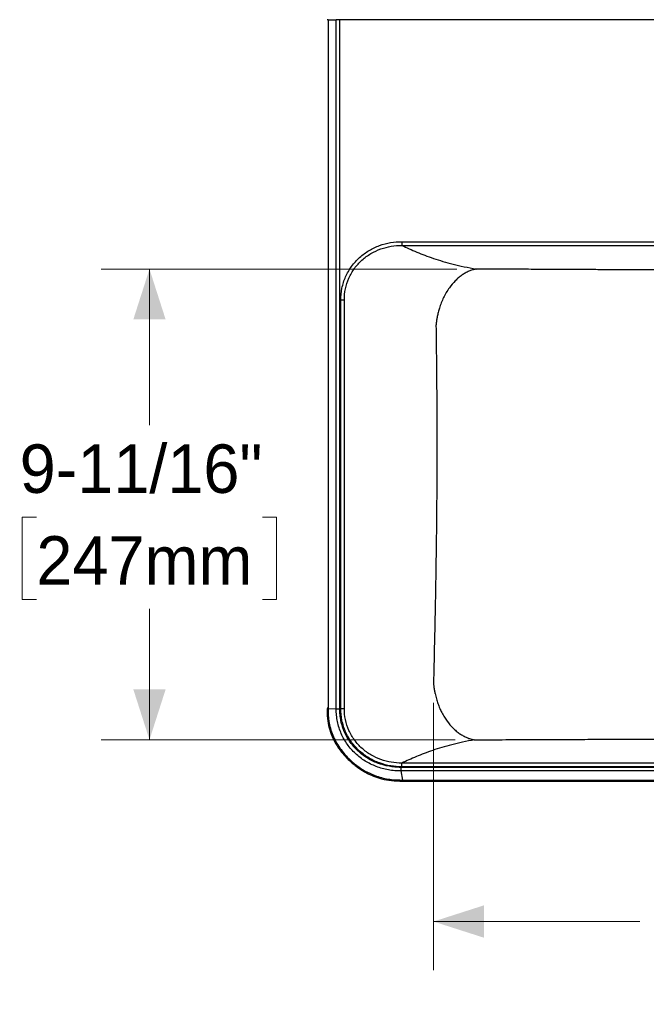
# Model space of a CAD drawing. Header units: inches. Extents: x 0.5 to 10.8, y 0.9 to 7.9.
# Tile 1 of 4: x 0.5 to 2.1, y 0.9 to 3.5. Entities that reach past the tile are written whole.
import ezdxf

# ---------------------------------------------------------------- set-up
doc = ezdxf.new("R2010")
doc.units = ezdxf.units.IN
doc.header["$MEASUREMENT"] = 0
doc.linetypes.add('SLD-Solid', pattern=[0])
doc.styles.add('SLDTEXTSTYLE0', font='txt')
doc.dimstyles.new('SLDDIMSTYLE0', dxfattribs={"dimtxt": 0.125, "dimasz": 0.13, "dimexe": 0, "dimexo": 0.0625, "dimgap": 0.03125, "dimtad": 0, "dimtih": 1, "dimtoh": 1, "dimdec": 6, "dimlfac": 8, "dimrnd": 1e-09, "dimzin": 12, "dimdsep": 46, "dimlunit": 5, "dimtxsty": 'SLDTEXTSTYLE0', "dimsah": 1, "dimcen": 0.09, "dimadec": 0, "dimazin": 3, "dimtfac": 1, "dimtdec": 0, "dimtofl": 0, "dimtmove": 0, "dimatfit": 3, "dimfxl": 1, "dimfrac": 2, "dimtolj": 1, "dimtzin": 12, "dimarcsym": 0})

# ---------------------------------------------------------------- blocks, each defined once
blk = doc.blocks.new('_D')
at = {"color": 7, "linetype": 'SLD-Solid', "lineweight": 18, "transparency": 16777216}
for p, q in [((1.5583, 1.7057), (1.5583, 1.0166)), ((3.4496, 1.7057), (3.4496, 1.0166)), ((1.5583, 1.1416), (2.0905, 1.1416)), ((2.231, 1.1411), (2.1947, 1.1411)), ((2.1947, 1.1411), (2.1947, 0.9286)), ((2.8146, 1.1411), (2.8509, 1.1411)), ((2.8509, 1.1411), (2.8509, 0.9286)), ((3.4496, 1.1416), (2.9551, 1.1416)), ((2.1947, 0.9286), (2.231, 0.9286)), ((2.8509, 0.9286), (2.8146, 0.9286))]:
    blk.add_line(p, q, dxfattribs=at)
for points in [[(1.5583, 1.1416), (1.6883, 1.0999), (1.6883, 1.1833)], [(3.4496, 1.1416), (3.3196, 1.1833), (3.3196, 1.0999)]]:
    blk.add_solid(points, dxfattribs=at)
at = {"color": 7, "linetype": 'SLD-Solid', "lineweight": 18, "transparency": 16777216, "char_height": 0.125, "attachment_point": 1, "style": 'SLDTEXTSTYLE0'}
for s, insert in [('15-1/8"', (2.2337, 1.3289)), ('384mm', (2.231, 1.0922))]:
    blk.add_mtext(s, dxfattribs=dict(at, insert=insert))
blk = doc.blocks.new('_D_1')
at = {"color": 7, "linetype": 'SLD-Solid', "lineweight": 18, "transparency": 16777216}
for p, q in [((1.6187, 2.8242), (0.7006, 2.8242)), ((0.8256, 2.8242), (0.8256, 2.422)), ((0.5338, 2.1842), (0.4975, 2.1842)), ((0.4975, 2.1842), (0.4975, 1.9717)), ((1.1175, 2.1842), (1.1537, 2.1842)), ((1.1537, 2.1842), (1.1537, 1.9717)), ((0.4975, 1.9717), (0.5338, 1.9717)), ((1.1537, 1.9717), (1.1175, 1.9717)), ((0.8256, 1.6103), (0.8256, 1.9476)), ((1.6139, 1.6103), (0.7006, 1.6103))]:
    blk.add_line(p, q, dxfattribs=at)
for points in [[(0.8256, 2.8242), (0.7839, 2.6942), (0.8673, 2.6942)], [(0.8256, 1.6103), (0.8673, 1.7403), (0.7839, 1.7403)]]:
    blk.add_solid(points, dxfattribs=at)
at = {"color": 7, "linetype": 'SLD-Solid', "lineweight": 18, "transparency": 16777216, "char_height": 0.125, "attachment_point": 1, "style": 'SLDTEXTSTYLE0'}
for s, insert in [('9-11/16"', (0.4907, 2.372)), ('247mm', (0.5338, 2.1354))]:
    blk.add_mtext(s, dxfattribs=dict(at, insert=insert))

msp = doc.modelspace()

# ---------------------------------------------------------------- linework, layer by layer
at = {"color": 7, "linetype": 'SLD-Solid', "lineweight": 25}
for p, q in [((1.28646931, 3.46730062), (1.28646931, 1.69199733)), ((1.28646931, 3.46730062), (1.30726566, 3.46730062)), ((1.28646931, 3.46730062), (1.28646931, 1.69199733)), ((1.28646931, 3.46730062), (1.30726566, 3.46730062)), ((1.30726565, 1.68996996), (1.30726566, 3.46730062)), ((1.30726565, 1.68996996), (1.30726566, 3.46730062)), ((1.31649516, 1.68996996), (1.31649516, 3.46730062)), ((3.69141424, 3.46730062), (1.31649516, 3.46730062)), ((1.31649516, 1.68996996), (1.31649516, 3.46730062)), ((3.69141424, 3.46730062), (1.31649516, 3.46730062)), ((1.47687387, 2.89485082), (3.53103542, 2.89485082)), ((1.47687387, 2.89485082), (3.53103542, 2.89485082)), ((1.47687396, 2.88515783), (3.53103542, 2.88515783)), ((1.47687396, 2.88515783), (3.53103542, 2.88515783)), ((1.31912291, 1.69089371), (1.31912291, 2.74446672)), ((1.31912291, 1.69089371), (1.31912291, 2.74446672)), ((1.32836819, 1.69089369), (1.32836819, 2.74446672)), ((1.32836819, 1.69089369), (1.32836819, 2.74446672)), ((1.28646936, 1.69096559), (1.30726565, 1.68996996)), ((1.28646936, 1.69096559), (1.30726565, 1.68996996)), ((3.53103543, 1.5502026), (1.47687398, 1.5502026)), ((3.53103543, 1.5502026), (1.47687398, 1.5502026)), ((3.5332879, 1.52992777), (1.47462149, 1.52992777)), ((1.47899567, 1.50656614), (1.47462149, 1.52992777)), ((3.5332879, 1.52992777), (1.47462149, 1.52992777)), ((1.47899567, 1.50656614), (1.47462149, 1.52992777)), ((3.53328785, 1.53921831), (1.47462162, 1.53921828)), ((3.53328785, 1.53921831), (1.47462162, 1.53921828)), ((3.53103554, 1.54050961), (1.47687398, 1.54050961)), ((3.53103554, 1.54050961), (1.47687398, 1.54050961)), ((1.4789782, 1.50389999), (1.48121037, 1.50389958)), ((1.4789782, 1.50389999), (1.48121037, 1.50389958)), ((1.48121037, 1.50656565), (3.52669884, 1.50656565)), ((1.48121037, 1.50656565), (3.52669884, 1.50656565)), ((1.48121037, 1.50389958), (3.52669903, 1.50389958)), ((1.48121037, 1.50389958), (3.52669903, 1.50389958))]:
    msp.add_line(p, q, dxfattribs=at)
at = {"color": 7, "linetype": 'SLD-Solid', "lineweight": 25, "flags": 128}
msp.add_lwpolyline([(1.28646931, 1.69199733), (1.28646932, 1.69141948), (1.28646936, 1.69096559)], dxfattribs=at)
msp.add_lwpolyline([(1.28646931, 1.69199733), (1.28646932, 1.69141948), (1.28646936, 1.69096559)], dxfattribs=at)
at = {"color": 7, "linetype": 'SLD-Solid', "lineweight": 25}
for points, knots in [([(1.28646931, 3.46730062), (1.28589515, 3.46730062), (1.28474683, 3.46730062), (1.28395893, 3.46730062), (1.28395105, 3.46730062), (1.28394815, 3.46730062)], [0, 0, 0, 0, 0.3876154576, 0.7752402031, 1, 1, 1, 1]), ([(1.28646931, 3.46730062), (1.28589515, 3.46730062), (1.28474683, 3.46730062), (1.28395893, 3.46730062), (1.28395105, 3.46730062), (1.28394815, 3.46730062)], [0, 0, 0, 0, 0.3876154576, 0.7752402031, 1, 1, 1, 1]), ([(1.31649516, 3.46730062), (1.3148199, 3.46730062), (1.3131451, 3.46730062), (1.31000325, 3.46730062), (1.30853656, 3.46730062), (1.30726566, 3.46730062)], [0, 0, 0, 0, 0.5, 0.5, 1, 1, 1, 1]), ([(1.31649516, 3.46730062), (1.3148199, 3.46730062), (1.3131451, 3.46730062), (1.31000325, 3.46730062), (1.30853656, 3.46730062), (1.30726566, 3.46730062)], [0, 0, 0, 0, 0.5, 0.5, 1, 1, 1, 1]), ([(1.31912291, 2.74446672), (1.31912292, 2.75464614), (1.3201528, 2.76489572), (1.32434697, 2.78504152), (1.32751197, 2.794933), (1.33586901, 2.81383583), (1.34106069, 2.82284555), (1.35318016, 2.83953264), (1.36010402, 2.84720704), (1.37526798, 2.86091661), (1.38350638, 2.86695335), (1.40084531, 2.87724979), (1.4099498, 2.88151499), (1.42863062, 2.88827243), (1.43820581, 2.89076612), (1.45749751, 2.89405466), (1.46721561, 2.89485082), (1.47687387, 2.89485082)], [0, 0, 0, 0, 0.125, 0.125, 0.25, 0.25, 0.375, 0.375, 0.5, 0.5, 0.625, 0.625, 0.75, 0.75, 0.875, 0.875, 1, 1, 1, 1]), ([(1.31912291, 2.74446672), (1.31912292, 2.75464614), (1.3201528, 2.76489572), (1.32434697, 2.78504152), (1.32751197, 2.794933), (1.33586901, 2.81383583), (1.34106069, 2.82284555), (1.35318016, 2.83953264), (1.36010402, 2.84720704), (1.37526798, 2.86091661), (1.38350638, 2.86695335), (1.40084531, 2.87724979), (1.4099498, 2.88151499), (1.42863062, 2.88827243), (1.43820581, 2.89076612), (1.45749751, 2.89405466), (1.46721561, 2.89485082), (1.47687387, 2.89485082)], [0, 0, 0, 0, 0.125, 0.125, 0.25, 0.25, 0.375, 0.375, 0.5, 0.5, 0.625, 0.625, 0.75, 0.75, 0.875, 0.875, 1, 1, 1, 1]), ([(1.47687387, 2.89485082), (1.47687388, 2.89370559), (1.47687389, 2.89256064), (1.4768739, 2.89040832), (1.47687391, 2.88940146), (1.47687392, 2.88764687), (1.47687393, 2.88689956), (1.47687395, 2.88575433), (1.47687396, 2.88535669), (1.47687396, 2.88515783)], [0, 0, 0, 0, 0.25, 0.25, 0.5, 0.5, 0.75, 0.75, 1, 1, 1, 1]), ([(1.47687387, 2.89485082), (1.47687388, 2.89370559), (1.47687389, 2.89256064), (1.4768739, 2.89040832), (1.47687391, 2.88940146), (1.47687392, 2.88764687), (1.47687393, 2.88689956), (1.47687395, 2.88575433), (1.47687396, 2.88535669), (1.47687396, 2.88515783)], [0, 0, 0, 0, 0.25, 0.25, 0.5, 0.5, 0.75, 0.75, 1, 1, 1, 1]), ([(1.32836819, 2.74446672), (1.32833389, 2.75402649), (1.3292721, 2.76364868), (1.33316544, 2.78255408), (1.3361213, 2.79183283), (1.34395048, 2.80955692), (1.34882346, 2.81800072), (1.36021376, 2.83363118), (1.36672737, 2.84081505), (1.38100358, 2.85363878), (1.38876463, 2.8592801), (1.40510756, 2.86889076), (1.41369318, 2.87286525), (1.43131698, 2.87914731), (1.44035407, 2.88145624), (1.45856875, 2.88447781), (1.46774782, 2.88519169), (1.47687388, 2.88515783)], [0, 0, 0, 0, 0.125, 0.125, 0.25, 0.25, 0.375, 0.375, 0.5, 0.5, 0.625, 0.625, 0.75, 0.75, 0.875, 0.875, 1, 1, 1, 1]), ([(1.32836819, 2.74446672), (1.32833389, 2.75402649), (1.3292721, 2.76364868), (1.33316544, 2.78255408), (1.3361213, 2.79183283), (1.34395048, 2.80955692), (1.34882346, 2.81800072), (1.36021376, 2.83363118), (1.36672737, 2.84081505), (1.38100358, 2.85363878), (1.38876463, 2.8592801), (1.40510756, 2.86889076), (1.41369318, 2.87286525), (1.43131698, 2.87914731), (1.44035407, 2.88145624), (1.45856875, 2.88447781), (1.46774782, 2.88519169), (1.47687388, 2.88515783)], [0, 0, 0, 0, 0.125, 0.125, 0.25, 0.25, 0.375, 0.375, 0.5, 0.5, 0.625, 0.625, 0.75, 0.75, 0.875, 0.875, 1, 1, 1, 1]), ([(1.47687396, 2.88515783), (1.48910649, 2.87935977), (1.50171402, 2.87362172), (1.52858362, 2.8624222), (1.54284488, 2.85696083), (1.5738414, 2.84651285), (1.59057171, 2.84152964), (1.61800947, 2.83459529), (1.62754608, 2.83237365), (1.6474678, 2.82813878), (1.65785153, 2.82612584), (1.66870312, 2.8242274)], [0, 0, 0, 0, 0.25, 0.25, 0.5, 0.5, 0.75, 0.75, 0.875, 0.875, 1, 1, 1, 1]), ([(1.47687396, 2.88515783), (1.48910649, 2.87935977), (1.50171402, 2.87362172), (1.52858362, 2.8624222), (1.54284488, 2.85696083), (1.5738414, 2.84651285), (1.59057171, 2.84152964), (1.61800947, 2.83459529), (1.62754608, 2.83237365), (1.6474678, 2.82813878), (1.65785153, 2.82612584), (1.66870312, 2.8242274)], [0, 0, 0, 0, 0.25, 0.25, 0.5, 0.5, 0.75, 0.75, 0.875, 0.875, 1, 1, 1, 1]), ([(1.66870312, 2.8242274), (1.66806645, 2.82411303), (1.66682692, 2.82389037), (1.66501887, 2.82350881), (1.66331306, 2.82311217), (1.66170976, 2.82270343), (1.66020914, 2.82229004), (1.65770526, 2.82155153), (1.65425561, 2.82039404), (1.64801676, 2.81792171), (1.64043023, 2.81416637), (1.63131766, 2.80842468), (1.62275395, 2.80180166), (1.61165449, 2.79149828), (1.60098378, 2.77879161), (1.59120368, 2.76373205), (1.58422256, 2.75072093), (1.57833678, 2.73734399), (1.57379045, 2.72452669), (1.57038193, 2.71257147), (1.56835621, 2.70365572), (1.56709461, 2.69693589), (1.56634521, 2.69240667), (1.5656991, 2.68788122), (1.56514599, 2.68335692), (1.56486105, 2.68034038), (1.56471863, 2.67883257)], [0, 0, 0, 0, 0.0126005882, 0.0245320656, 0.0357942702, 0.0463872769, 0.056311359, 0.0655669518, 0.0961290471, 0.1250472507, 0.1906211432, 0.2500568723, 0.3146953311, 0.3750666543, 0.4999487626, 0.5749919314, 0.6463981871, 0.7173771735, 0.7859647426, 0.8398651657, 0.8928275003, 0.9144209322, 0.9359023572, 0.957303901, 0.9786585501, 1, 1, 1, 1]), ([(1.66870312, 2.8242274), (1.66806645, 2.82411303), (1.66682692, 2.82389037), (1.66501887, 2.82350881), (1.66331306, 2.82311217), (1.66170976, 2.82270343), (1.66020914, 2.82229004), (1.65770526, 2.82155153), (1.65425561, 2.82039404), (1.64801676, 2.81792171), (1.64043023, 2.81416637), (1.63131766, 2.80842468), (1.62275395, 2.80180166), (1.61165449, 2.79149828), (1.60098378, 2.77879161), (1.59120368, 2.76373205), (1.58422256, 2.75072093), (1.57833678, 2.73734399), (1.57379045, 2.72452669), (1.57038193, 2.71257147), (1.56835621, 2.70365572), (1.56709461, 2.69693589), (1.56634521, 2.69240667), (1.5656991, 2.68788122), (1.56514599, 2.68335692), (1.56486105, 2.68034038), (1.56471863, 2.67883257)], [0, 0, 0, 0, 0.0126005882, 0.0245320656, 0.0357942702, 0.0463872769, 0.056311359, 0.0655669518, 0.0961290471, 0.1250472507, 0.1906211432, 0.2500568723, 0.3146953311, 0.3750666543, 0.4999487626, 0.5749919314, 0.6463981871, 0.7173771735, 0.7859647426, 0.8398651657, 0.8928275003, 0.9144209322, 0.9359023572, 0.957303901, 0.9786585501, 1, 1, 1, 1]), ([(3.33920627, 2.8242274), (3.29707716, 2.82400761), (3.25674577, 2.82379912), (3.199729, 2.82350766), (3.18130285, 2.82341405), (3.14570032, 2.82323437), (3.12852373, 2.82314831), (3.07891624, 2.82290165), (3.04842525, 2.82275268), (2.99231934, 2.82248364), (2.96669498, 2.82236353), (2.91958081, 2.82214775), (2.89806905, 2.82205197), (2.85832379, 2.82187994), (2.84009124, 2.82180368), (2.80621504, 2.8216667), (2.79057236, 2.82160599), (2.76127908, 2.82149679), (2.74762238, 2.82144828), (2.72182123, 2.82136095), (2.70968004, 2.82132214), (2.68655987, 2.82125238), (2.6755813, 2.82122144), (2.65450896, 2.82116608), (2.6444156, 2.82114165), (2.62490198, 2.82109836), (2.61548316, 2.82107949), (2.58798235, 2.82103015), (2.57064689, 2.82100686), (2.53684551, 2.82097611), (2.52038356, 2.82096867), (2.48745922, 2.82096869), (2.47100684, 2.82097614), (2.43720414, 2.82100693), (2.41985648, 2.82103025), (2.39234293, 2.82107965), (2.38292264, 2.82109854), (2.36341286, 2.82114185), (2.35332366, 2.82116627), (2.33225541, 2.82122164), (2.32127665, 2.82125259), (2.29814978, 2.82132239), (2.28600196, 2.82136123), (2.26018982, 2.82144862), (2.24652614, 2.82149716), (2.21721756, 2.82160644), (2.20157379, 2.82166718), (2.167728, 2.82180405), (2.14952711, 2.82188018), (2.10984249, 2.82205197), (2.08835231, 2.82214764), (2.04122224, 2.8223635), (2.01557705, 2.82248371), (1.97347737, 2.82268558), (1.9588406, 2.82275645), (1.92830155, 2.82290574), (1.91239972, 2.82298416), (1.87932945, 2.82314859), (1.86216066, 2.82323462), (1.82658406, 2.82341416), (1.8081759, 2.82350768), (1.75119594, 2.82379895), (1.71085475, 2.8240075), (1.66870312, 2.8242274)], [0, 0, 0, 0, 0.03125, 0.03125, 0.046875, 0.046875, 0.0625, 0.0625, 0.09375, 0.09375, 0.125, 0.125, 0.15625, 0.15625, 0.1875, 0.1875, 0.21875, 0.21875, 0.25, 0.25, 0.28125, 0.28125, 0.3125, 0.3125, 0.34375, 0.34375, 0.375, 0.375, 0.4375, 0.4375, 0.5, 0.5, 0.5625, 0.5625, 0.625, 0.625, 0.65625, 0.65625, 0.6875, 0.6875, 0.71875, 0.71875, 0.75, 0.75, 0.78125, 0.78125, 0.8125, 0.8125, 0.84375, 0.84375, 0.875, 0.875, 0.90625, 0.90625, 0.921875, 0.921875, 0.9375, 0.9375, 0.953125, 0.953125, 0.96875, 0.96875, 1, 1, 1, 1]), ([(3.33920627, 2.8242274), (3.29707716, 2.82400761), (3.25674577, 2.82379912), (3.199729, 2.82350766), (3.18130285, 2.82341405), (3.14570032, 2.82323437), (3.12852373, 2.82314831), (3.07891624, 2.82290165), (3.04842525, 2.82275268), (2.99231934, 2.82248364), (2.96669498, 2.82236353), (2.91958081, 2.82214775), (2.89806905, 2.82205197), (2.85832379, 2.82187994), (2.84009124, 2.82180368), (2.80621504, 2.8216667), (2.79057236, 2.82160599), (2.76127908, 2.82149679), (2.74762238, 2.82144828), (2.72182123, 2.82136095), (2.70968004, 2.82132214), (2.68655987, 2.82125238), (2.6755813, 2.82122144), (2.65450896, 2.82116608), (2.6444156, 2.82114165), (2.62490198, 2.82109836), (2.61548316, 2.82107949), (2.58798235, 2.82103015), (2.57064689, 2.82100686), (2.53684551, 2.82097611), (2.52038356, 2.82096867), (2.48745922, 2.82096869), (2.47100684, 2.82097614), (2.43720414, 2.82100693), (2.41985648, 2.82103025), (2.39234293, 2.82107965), (2.38292264, 2.82109854), (2.36341286, 2.82114185), (2.35332366, 2.82116627), (2.33225541, 2.82122164), (2.32127665, 2.82125259), (2.29814978, 2.82132239), (2.28600196, 2.82136123), (2.26018982, 2.82144862), (2.24652614, 2.82149716), (2.21721756, 2.82160644), (2.20157379, 2.82166718), (2.167728, 2.82180405), (2.14952711, 2.82188018), (2.10984249, 2.82205197), (2.08835231, 2.82214764), (2.04122224, 2.8223635), (2.01557705, 2.82248371), (1.97347737, 2.82268558), (1.9588406, 2.82275645), (1.92830155, 2.82290574), (1.91239972, 2.82298416), (1.87932945, 2.82314859), (1.86216066, 2.82323462), (1.82658406, 2.82341416), (1.8081759, 2.82350768), (1.75119594, 2.82379895), (1.71085475, 2.8240075), (1.66870312, 2.8242274)], [0, 0, 0, 0, 0.03125, 0.03125, 0.046875, 0.046875, 0.0625, 0.0625, 0.09375, 0.09375, 0.125, 0.125, 0.15625, 0.15625, 0.1875, 0.1875, 0.21875, 0.21875, 0.25, 0.25, 0.28125, 0.28125, 0.3125, 0.3125, 0.34375, 0.34375, 0.375, 0.375, 0.4375, 0.4375, 0.5, 0.5, 0.5625, 0.5625, 0.625, 0.625, 0.65625, 0.65625, 0.6875, 0.6875, 0.71875, 0.71875, 0.75, 0.75, 0.78125, 0.78125, 0.8125, 0.8125, 0.84375, 0.84375, 0.875, 0.875, 0.90625, 0.90625, 0.921875, 0.921875, 0.9375, 0.9375, 0.953125, 0.953125, 0.96875, 0.96875, 1, 1, 1, 1]), ([(1.31912291, 2.74446672), (1.32112528, 2.74446672), (1.3231231, 2.74446672), (1.32640483, 2.74446672), (1.32768129, 2.74446672), (1.32836819, 2.74446672)], [0, 0, 0, 0, 0.5, 0.5, 1, 1, 1, 1]), ([(1.31912291, 2.74446672), (1.32112528, 2.74446672), (1.3231231, 2.74446672), (1.32640483, 2.74446672), (1.32768129, 2.74446672), (1.32836819, 2.74446672)], [0, 0, 0, 0, 0.5, 0.5, 1, 1, 1, 1]), ([(1.56471863, 2.67883257), (1.56552963, 2.62435903), (1.56611284, 2.57280093), (1.5668841, 2.47241588), (1.56707197, 2.42360207), (1.56707196, 2.37478084)], [0, 0, 0, 0, 0.5, 0.5, 1, 1, 1, 1]), ([(1.56471863, 2.67883257), (1.56552963, 2.62435903), (1.56611284, 2.57280093), (1.5668841, 2.47241588), (1.56707197, 2.42360207), (1.56707196, 2.37478084)], [0, 0, 0, 0, 0.5, 0.5, 1, 1, 1, 1]), ([(1.56707196, 2.37478084), (1.56707197, 2.32941194), (1.56690952, 2.28404589), (1.56624497, 2.19110489), (1.5657428, 2.14353357), (1.56435466, 2.04375844), (1.56346847, 1.99156385), (1.56180042, 1.90776832), (1.56118768, 1.87891251), (1.55983973, 1.81900959), (1.55910449, 1.78796236), (1.55830437, 1.75567067)], [0, 0, 0, 0, 0.25, 0.25, 0.5, 0.5, 0.75, 0.75, 0.875, 0.875, 1, 1, 1, 1]), ([(1.56707196, 2.37478084), (1.56707197, 2.32941194), (1.56690952, 2.28404589), (1.56624497, 2.19110489), (1.5657428, 2.14353357), (1.56435466, 2.04375844), (1.56346847, 1.99156385), (1.56180042, 1.90776832), (1.56118768, 1.87891251), (1.55983973, 1.81900959), (1.55910449, 1.78796236), (1.55830437, 1.75567067)], [0, 0, 0, 0, 0.25, 0.25, 0.5, 0.5, 0.75, 0.75, 0.875, 0.875, 1, 1, 1, 1]), ([(1.55830437, 1.75567067), (1.55838512, 1.75479182), (1.55854425, 1.75305989), (1.5588212, 1.75050154), (1.55911817, 1.74802203), (1.55943513, 1.74562191), (1.55976844, 1.74330159), (1.56011557, 1.74106137), (1.56047384, 1.73890146), (1.56084076, 1.73682195), (1.56121397, 1.73482287), (1.56159121, 1.73290418), (1.56197033, 1.73106573), (1.56322163, 1.72526061), (1.56558195, 1.71605419), (1.56972169, 1.70337587), (1.5744146, 1.69165036), (1.5800497, 1.67987132), (1.58629544, 1.66887812), (1.5956546, 1.6549358), (1.60592111, 1.64290329), (1.61719587, 1.6326101), (1.62594676, 1.62596621), (1.63367892, 1.62118576), (1.63990516, 1.617971), (1.64471388, 1.61580914), (1.64930693, 1.61403797), (1.65350244, 1.61266937), (1.65723816, 1.61164574), (1.66059446, 1.61086387), (1.66279315, 1.6104701), (1.66387789, 1.61027583)], [0, 0, 0, 0, 0.0124257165, 0.0244869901, 0.0361837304, 0.0475158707, 0.0584833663, 0.0690861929, 0.0793243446, 0.0891978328, 0.098706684, 0.107850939, 0.116630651, 0.1250458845, 0.1912016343, 0.2500498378, 0.3136536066, 0.3715753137, 0.4392427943, 0.5000577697, 0.6249340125, 0.6856942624, 0.7499383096, 0.8103016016, 0.8440794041, 0.8749602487, 0.9059190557, 0.934574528, 0.9572103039, 0.978889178, 1, 1, 1, 1]), ([(1.55830437, 1.75567067), (1.55838512, 1.75479182), (1.55854425, 1.75305989), (1.5588212, 1.75050154), (1.55911817, 1.74802203), (1.55943513, 1.74562191), (1.55976844, 1.74330159), (1.56011557, 1.74106137), (1.56047384, 1.73890146), (1.56084076, 1.73682195), (1.56121397, 1.73482287), (1.56159121, 1.73290418), (1.56197033, 1.73106573), (1.56322163, 1.72526061), (1.56558195, 1.71605419), (1.56972169, 1.70337587), (1.5744146, 1.69165036), (1.5800497, 1.67987132), (1.58629544, 1.66887812), (1.5956546, 1.6549358), (1.60592111, 1.64290329), (1.61719587, 1.6326101), (1.62594676, 1.62596621), (1.63367892, 1.62118576), (1.63990516, 1.617971), (1.64471388, 1.61580914), (1.64930693, 1.61403797), (1.65350244, 1.61266937), (1.65723816, 1.61164574), (1.66059446, 1.61086387), (1.66279315, 1.6104701), (1.66387789, 1.61027583)], [0, 0, 0, 0, 0.0124257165, 0.0244869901, 0.0361837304, 0.0475158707, 0.0584833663, 0.0690861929, 0.0793243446, 0.0891978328, 0.098706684, 0.107850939, 0.116630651, 0.1250458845, 0.1912016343, 0.2500498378, 0.3136536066, 0.3715753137, 0.4392427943, 0.5000577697, 0.6249340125, 0.6856942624, 0.7499383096, 0.8103016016, 0.8440794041, 0.8749602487, 0.9059190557, 0.934574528, 0.9572103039, 0.978889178, 1, 1, 1, 1]), ([(1.28646936, 1.69096559), (1.28533972, 1.69096529), (1.28451479, 1.69096499), (1.28376054, 1.69096451), (1.28383288, 1.69096431), (1.28434221, 1.69096421)], [0, 0, 0, 0, 0.5, 0.5, 1, 1, 1, 1]), ([(1.28646936, 1.69096559), (1.28533972, 1.69096529), (1.28451479, 1.69096499), (1.28376054, 1.69096451), (1.28383288, 1.69096431), (1.28434221, 1.69096421)], [0, 0, 0, 0, 0.5, 0.5, 1, 1, 1, 1]), ([(1.28646931, 1.69199733), (1.28562221, 1.69199729), (1.28494335, 1.69199726), (1.28405852, 1.69199719), (1.28385295, 1.69199716), (1.28390486, 1.69199713)], [0, 0, 0, 0, 0.5, 0.5, 1, 1, 1, 1]), ([(1.28646931, 1.69199733), (1.28562221, 1.69199729), (1.28494335, 1.69199726), (1.28405852, 1.69199719), (1.28385295, 1.69199716), (1.28390486, 1.69199713)], [0, 0, 0, 0, 0.5, 0.5, 1, 1, 1, 1]), ([(1.28389751, 1.69096445), (1.28396842, 1.68249631), (1.28410811, 1.66581395), (1.28832096, 1.64156157), (1.29598413, 1.61948606), (1.30680394, 1.59846095), (1.31982352, 1.57969274), (1.33419885, 1.56339396), (1.34695635, 1.55141713), (1.35819681, 1.54233188), (1.36790575, 1.5353924), (1.37776652, 1.5291475), (1.38951029, 1.52263307), (1.40504141, 1.5155155), (1.42565088, 1.50870679), (1.45097571, 1.50416639), (1.46929892, 1.50399215), (1.47899154, 1.50389998)], [0, 0, 0, 0, 0.0839806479, 0.165443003, 0.2430804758, 0.3151084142, 0.3995864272, 0.4691543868, 0.530528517, 0.5730882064, 0.6125688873, 0.6489485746, 0.6889167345, 0.7458257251, 0.8183142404, 0.9038918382, 1, 1, 1, 1]), ([(1.28389751, 1.69096445), (1.28396842, 1.68249631), (1.28410811, 1.66581395), (1.28832096, 1.64156157), (1.29598413, 1.61948606), (1.30680394, 1.59846095), (1.31982352, 1.57969274), (1.33419885, 1.56339396), (1.34695635, 1.55141713), (1.35819681, 1.54233188), (1.36790575, 1.5353924), (1.37776652, 1.5291475), (1.38951029, 1.52263307), (1.40504141, 1.5155155), (1.42565088, 1.50870679), (1.45097571, 1.50416639), (1.46929892, 1.50399215), (1.47899154, 1.50389998)], [0, 0, 0, 0, 0.0839806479, 0.165443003, 0.2430804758, 0.3151084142, 0.3995864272, 0.4691543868, 0.530528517, 0.5730882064, 0.6125688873, 0.6489485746, 0.6889167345, 0.7458257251, 0.8183142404, 0.9038918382, 1, 1, 1, 1]), ([(1.28646936, 1.69096559), (1.28647281, 1.68909923), (1.28648087, 1.6847435), (1.28663413, 1.6772699), (1.28715969, 1.66791714), (1.28863376, 1.65516426), (1.29196726, 1.63954197), (1.30010784, 1.61604544), (1.31633699, 1.5871834), (1.34018955, 1.56016579), (1.36503801, 1.5400334), (1.38749903, 1.52631152), (1.40869552, 1.5170297), (1.42813818, 1.51125635), (1.44588355, 1.50800047), (1.46288724, 1.50664774), (1.47398152, 1.50659154), (1.47899567, 1.50656614)], [0, 0, 0, 0, 0.0187999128, 0.0438754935, 0.075290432, 0.1131245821, 0.1730989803, 0.2357820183, 0.3630327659, 0.5037587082, 0.5961342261, 0.6843279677, 0.768097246, 0.8284509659, 0.8882595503, 0.9494979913, 1, 1, 1, 1]), ([(1.28646936, 1.69096559), (1.28647281, 1.68909923), (1.28648087, 1.6847435), (1.28663413, 1.6772699), (1.28715969, 1.66791714), (1.28863376, 1.65516426), (1.29196726, 1.63954197), (1.30010784, 1.61604544), (1.31633699, 1.5871834), (1.34018955, 1.56016579), (1.36503801, 1.5400334), (1.38749903, 1.52631152), (1.40869552, 1.5170297), (1.42813818, 1.51125635), (1.44588355, 1.50800047), (1.46288724, 1.50664774), (1.47398152, 1.50659154), (1.47899567, 1.50656614)], [0, 0, 0, 0, 0.0187999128, 0.0438754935, 0.075290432, 0.1131245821, 0.1730989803, 0.2357820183, 0.3630327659, 0.5037587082, 0.5961342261, 0.6843279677, 0.768097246, 0.8284509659, 0.8882595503, 0.9494979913, 1, 1, 1, 1]), ([(1.47462149, 1.52992777), (1.47395957, 1.52992614), (1.47326786, 1.52992794), (1.47190041, 1.52993908), (1.46984894, 1.52996684), (1.46779698, 1.53002808), (1.46369447, 1.53019583), (1.46096167, 1.53036807), (1.45278548, 1.53106856), (1.44736175, 1.53178118), (1.43127905, 1.53465468), (1.42082317, 1.53755207), (1.40078479, 1.54520617), (1.3912081, 1.54995807), (1.37324257, 1.56113011), (1.36484073, 1.56755554), (1.34943141, 1.58193891), (1.34242678, 1.58989664), (1.33010503, 1.607147), (1.32477962, 1.61645614), (1.316111, 1.63616536), (1.31277894, 1.6465548), (1.30945463, 1.66261644), (1.30862439, 1.66804763), (1.30780203, 1.67624346), (1.30759824, 1.67898345), (1.3073965, 1.68309681), (1.30734656, 1.68446849), (1.30729719, 1.6865258), (1.30728499, 1.68721154), (1.30726902, 1.68858277), (1.3072652, 1.68928467), (1.30726565, 1.68996996)], [0, 0, 0, 0, 0.0078125, 0.0078125, 0.015625, 0.03125, 0.03125, 0.0625, 0.0625, 0.125, 0.125, 0.25, 0.25, 0.375, 0.375, 0.5, 0.5, 0.625, 0.625, 0.75, 0.75, 0.875, 0.875, 0.9375, 0.9375, 0.96875, 0.96875, 0.984375, 0.984375, 0.9921875, 0.9921875, 1, 1, 1, 1]), ([(1.47462149, 1.52992777), (1.47395957, 1.52992614), (1.47326786, 1.52992794), (1.47190041, 1.52993908), (1.46984894, 1.52996684), (1.46779698, 1.53002808), (1.46369447, 1.53019583), (1.46096167, 1.53036807), (1.45278548, 1.53106856), (1.44736175, 1.53178118), (1.43127905, 1.53465468), (1.42082317, 1.53755207), (1.40078479, 1.54520617), (1.3912081, 1.54995807), (1.37324257, 1.56113011), (1.36484073, 1.56755554), (1.34943141, 1.58193891), (1.34242678, 1.58989664), (1.33010503, 1.607147), (1.32477962, 1.61645614), (1.316111, 1.63616536), (1.31277894, 1.6465548), (1.30945463, 1.66261644), (1.30862439, 1.66804763), (1.30780203, 1.67624346), (1.30759824, 1.67898345), (1.3073965, 1.68309681), (1.30734656, 1.68446849), (1.30729719, 1.6865258), (1.30728499, 1.68721154), (1.30726902, 1.68858277), (1.3072652, 1.68928467), (1.30726565, 1.68996996)], [0, 0, 0, 0, 0.0078125, 0.0078125, 0.015625, 0.03125, 0.03125, 0.0625, 0.0625, 0.125, 0.125, 0.25, 0.25, 0.375, 0.375, 0.5, 0.5, 0.625, 0.625, 0.75, 0.75, 0.875, 0.875, 0.9375, 0.9375, 0.96875, 0.96875, 0.984375, 0.984375, 0.9921875, 0.9921875, 1, 1, 1, 1]), ([(1.30726565, 1.68996996), (1.30853662, 1.68996997), (1.3100029, 1.68996997), (1.3131449, 1.68996998), (1.31481981, 1.68996998), (1.31649516, 1.68996996)], [0, 0, 0, 0, 0.5, 0.5, 1, 1, 1, 1]), ([(1.30726565, 1.68996996), (1.30853662, 1.68996997), (1.3100029, 1.68996997), (1.3131449, 1.68996998), (1.31481981, 1.68996998), (1.31649516, 1.68996996)], [0, 0, 0, 0, 0.5, 0.5, 1, 1, 1, 1]), ([(1.47462162, 1.53921828), (1.47398831, 1.53921623), (1.47332751, 1.5392175), (1.47202141, 1.53922744), (1.47006302, 1.53925318), (1.46810709, 1.53931156), (1.46419989, 1.53947194), (1.46160157, 1.53963708), (1.45383683, 1.54030701), (1.44869791, 1.54098668), (1.43347719, 1.54371335), (1.42360434, 1.54644799), (1.40467636, 1.55366053), (1.39562899, 1.55813527), (1.37865739, 1.56866272), (1.37072125, 1.57472119), (1.35618144, 1.58828544), (1.34958149, 1.5957904), (1.33799253, 1.61203828), (1.3329952, 1.62079614), (1.32486149, 1.63930987), (1.32173407, 1.6490518), (1.3185916, 1.66413828), (1.31780138, 1.66924444), (1.3170134, 1.676971), (1.31681689, 1.6795577), (1.31662173, 1.68344905), (1.31654903, 1.68539757), (1.31651356, 1.6873495), (1.31649817, 1.68865146), (1.31649455, 1.6893184), (1.31649516, 1.68996996)], [0, 0, 0, 0, 0.0078125, 0.0078125, 0.015625, 0.03125, 0.03125, 0.0625, 0.0625, 0.125, 0.125, 0.25, 0.25, 0.375, 0.375, 0.5, 0.5, 0.625, 0.625, 0.75, 0.75, 0.875, 0.875, 0.9375, 0.9375, 0.96875, 0.96875, 0.984375, 0.9921875, 0.9921875, 1, 1, 1, 1]), ([(1.47462162, 1.53921828), (1.47398831, 1.53921623), (1.47332751, 1.5392175), (1.47202141, 1.53922744), (1.47006302, 1.53925318), (1.46810709, 1.53931156), (1.46419989, 1.53947194), (1.46160157, 1.53963708), (1.45383683, 1.54030701), (1.44869791, 1.54098668), (1.43347719, 1.54371335), (1.42360434, 1.54644799), (1.40467636, 1.55366053), (1.39562899, 1.55813527), (1.37865739, 1.56866272), (1.37072125, 1.57472119), (1.35618144, 1.58828544), (1.34958149, 1.5957904), (1.33799253, 1.61203828), (1.3329952, 1.62079614), (1.32486149, 1.63930987), (1.32173407, 1.6490518), (1.3185916, 1.66413828), (1.31780138, 1.66924444), (1.3170134, 1.676971), (1.31681689, 1.6795577), (1.31662173, 1.68344905), (1.31654903, 1.68539757), (1.31651356, 1.6873495), (1.31649817, 1.68865146), (1.31649455, 1.6893184), (1.31649516, 1.68996996)], [0, 0, 0, 0, 0.0078125, 0.0078125, 0.015625, 0.03125, 0.03125, 0.0625, 0.0625, 0.125, 0.125, 0.25, 0.25, 0.375, 0.375, 0.5, 0.5, 0.625, 0.625, 0.75, 0.75, 0.875, 0.875, 0.9375, 0.9375, 0.96875, 0.96875, 0.984375, 0.9921875, 0.9921875, 1, 1, 1, 1]), ([(1.319123, 1.69089371), (1.32112534, 1.69089371), (1.32312312, 1.69089371), (1.32640481, 1.6908937), (1.32768125, 1.6908937), (1.32836816, 1.69089369)], [0, 0, 0, 0, 0.5, 0.5, 1, 1, 1, 1]), ([(1.47687398, 1.54050961), (1.46723579, 1.54050961), (1.45753586, 1.54130236), (1.43827258, 1.54457982), (1.42870779, 1.5470659), (1.41004068, 1.55380677), (1.40093927, 1.55806298), (1.38359703, 1.56834522), (1.37535775, 1.57437281), (1.36017983, 1.58807478), (1.35324315, 1.59575167), (1.34110178, 1.61244776), (1.33590018, 1.62146396), (1.32752627, 1.64038528), (1.32435495, 1.65028834), (1.32015407, 1.67045081), (1.31912304, 1.6807014), (1.319123, 1.69089371)], [0, 0, 0, 0, 0.125, 0.125, 0.25, 0.25, 0.375, 0.375, 0.5, 0.5, 0.625, 0.625, 0.75, 0.75, 0.875, 0.875, 1, 1, 1, 1]), ([(1.319123, 1.69089371), (1.32112534, 1.69089371), (1.32312312, 1.69089371), (1.32640481, 1.6908937), (1.32768125, 1.6908937), (1.32836816, 1.69089369)], [0, 0, 0, 0, 0.5, 0.5, 1, 1, 1, 1]), ([(1.47687398, 1.54050961), (1.46723579, 1.54050961), (1.45753586, 1.54130236), (1.43827258, 1.54457982), (1.42870779, 1.5470659), (1.41004068, 1.55380677), (1.40093927, 1.55806298), (1.38359703, 1.56834522), (1.37535775, 1.57437281), (1.36017983, 1.58807478), (1.35324315, 1.59575167), (1.34110178, 1.61244776), (1.33590018, 1.62146396), (1.32752627, 1.64038528), (1.32435495, 1.65028834), (1.32015407, 1.67045081), (1.31912304, 1.6807014), (1.319123, 1.69089371)], [0, 0, 0, 0, 0.125, 0.125, 0.25, 0.25, 0.375, 0.375, 0.5, 0.5, 0.625, 0.625, 0.75, 0.75, 0.875, 0.875, 1, 1, 1, 1]), ([(1.47687392, 1.5502026), (1.46776694, 1.55016881), (1.45860497, 1.55087954), (1.44041711, 1.55389081), (1.43138981, 1.55619262), (1.41377889, 1.56245916), (1.40519615, 1.56642522), (1.38885004, 1.57602252), (1.38108812, 1.58165525), (1.36679868, 1.59447179), (1.36027299, 1.60165796), (1.34886204, 1.61729679), (1.34397972, 1.62574665), (1.33613465, 1.64348805), (1.33317286, 1.65277765), (1.32927321, 1.67169868), (1.32833392, 1.68132181), (1.32836823, 1.69089369)], [0, 0, 0, 0, 0.125, 0.125, 0.25, 0.25, 0.375, 0.375, 0.5, 0.5, 0.625, 0.625, 0.75, 0.75, 0.875, 0.875, 1, 1, 1, 1]), ([(1.47687392, 1.5502026), (1.46776694, 1.55016881), (1.45860497, 1.55087954), (1.44041711, 1.55389081), (1.43138981, 1.55619262), (1.41377889, 1.56245916), (1.40519615, 1.56642522), (1.38885004, 1.57602252), (1.38108812, 1.58165525), (1.36679868, 1.59447179), (1.36027299, 1.60165796), (1.34886204, 1.61729679), (1.34397972, 1.62574665), (1.33613465, 1.64348805), (1.33317286, 1.65277765), (1.32927321, 1.67169868), (1.32833392, 1.68132181), (1.32836823, 1.69089369)], [0, 0, 0, 0, 0.125, 0.125, 0.25, 0.25, 0.375, 0.375, 0.5, 0.5, 0.625, 0.625, 0.75, 0.75, 0.875, 0.875, 1, 1, 1, 1]), ([(1.66387789, 1.61027583), (1.64270594, 1.60645693), (1.62336769, 1.60220032), (1.58773807, 1.5930171), (1.57144786, 1.58809195), (1.54126211, 1.57780785), (1.52735831, 1.5724478), (1.50114056, 1.56147791), (1.48882671, 1.55586804), (1.47687398, 1.5502026)], [0, 0, 0, 0, 0.25, 0.25, 0.5, 0.5, 0.75, 0.75, 1, 1, 1, 1]), ([(1.66387789, 1.61027583), (1.64270594, 1.60645693), (1.62336769, 1.60220032), (1.58773807, 1.5930171), (1.57144786, 1.58809195), (1.54126211, 1.57780785), (1.52735831, 1.5724478), (1.50114056, 1.56147791), (1.48882671, 1.55586804), (1.47687398, 1.5502026)], [0, 0, 0, 0, 0.25, 0.25, 0.5, 0.5, 0.75, 0.75, 1, 1, 1, 1]), ([(1.66387789, 1.61027583), (1.69199896, 1.61040169), (1.71917009, 1.61052109), (1.77158713, 1.61074696), (1.79683572, 1.61085344), (1.84547198, 1.61105394), (1.86886005, 1.61114796), (1.9138898, 1.61132429), (1.93553188, 1.61140661), (1.99807459, 1.61163742), (2.03659575, 1.61176983), (2.10877249, 1.61199988), (2.14242871, 1.61209754), (2.20617197, 1.61226477), (2.23626207, 1.61233435), (2.29400812, 1.61245046), (2.32165794, 1.61249696), (2.37543768, 1.61257016), (2.40156623, 1.61259685), (2.45310833, 1.61263225), (2.47852052, 1.61264096), (2.52935683, 1.61264097), (2.55477684, 1.61263226), (2.60633675, 1.61259686), (2.63247527, 1.61257016), (2.68626952, 1.61249694), (2.71392376, 1.61245042), (2.77167364, 1.61233429), (2.80176407, 1.6122647), (2.86551177, 1.61209745), (2.89917068, 1.61199978), (2.97135194, 1.6117697), (3.00987601, 1.61163728), (3.09326676, 1.61132951), (3.13815429, 1.61115405), (3.21109318, 1.61085336), (3.23633752, 1.61074689), (3.28874966, 1.61052104), (3.31591536, 1.61040167), (3.34403152, 1.61027583)], [0, 0, 0, 0, 0.03125, 0.03125, 0.0625, 0.0625, 0.09375, 0.09375, 0.125, 0.125, 0.1875, 0.1875, 0.25, 0.25, 0.3125, 0.3125, 0.375, 0.375, 0.4375, 0.4375, 0.5, 0.5, 0.5625, 0.5625, 0.625, 0.625, 0.6875, 0.6875, 0.75, 0.75, 0.8125, 0.8125, 0.875, 0.875, 0.9375, 0.9375, 0.96875, 0.96875, 1, 1, 1, 1]), ([(1.66387789, 1.61027583), (1.69199896, 1.61040169), (1.71917009, 1.61052109), (1.77158713, 1.61074696), (1.79683572, 1.61085344), (1.84547198, 1.61105394), (1.86886005, 1.61114796), (1.9138898, 1.61132429), (1.93553188, 1.61140661), (1.99807459, 1.61163742), (2.03659575, 1.61176983), (2.10877249, 1.61199988), (2.14242871, 1.61209754), (2.20617197, 1.61226477), (2.23626207, 1.61233435), (2.29400812, 1.61245046), (2.32165794, 1.61249696), (2.37543768, 1.61257016), (2.40156623, 1.61259685), (2.45310833, 1.61263225), (2.47852052, 1.61264096), (2.52935683, 1.61264097), (2.55477684, 1.61263226), (2.60633675, 1.61259686), (2.63247527, 1.61257016), (2.68626952, 1.61249694), (2.71392376, 1.61245042), (2.77167364, 1.61233429), (2.80176407, 1.6122647), (2.86551177, 1.61209745), (2.89917068, 1.61199978), (2.97135194, 1.6117697), (3.00987601, 1.61163728), (3.09326676, 1.61132951), (3.13815429, 1.61115405), (3.21109318, 1.61085336), (3.23633752, 1.61074689), (3.28874966, 1.61052104), (3.31591536, 1.61040167), (3.34403152, 1.61027583)], [0, 0, 0, 0, 0.03125, 0.03125, 0.0625, 0.0625, 0.09375, 0.09375, 0.125, 0.125, 0.1875, 0.1875, 0.25, 0.25, 0.3125, 0.3125, 0.375, 0.375, 0.4375, 0.4375, 0.5, 0.5, 0.5625, 0.5625, 0.625, 0.625, 0.6875, 0.6875, 0.75, 0.75, 0.8125, 0.8125, 0.875, 0.875, 0.9375, 0.9375, 0.96875, 0.96875, 1, 1, 1, 1]), ([(1.47687391, 1.54050961), (1.47687391, 1.54165469), (1.47687391, 1.54279981), (1.47687391, 1.54495215), (1.47687391, 1.54595893), (1.47687391, 1.54771352), (1.47687391, 1.5484609), (1.47687391, 1.54960613), (1.47687392, 1.55000356), (1.47687392, 1.5502026)], [0, 0, 0, 0, 0.25, 0.25, 0.5, 0.5, 0.75, 0.75, 1, 1, 1, 1]), ([(1.47687391, 1.54050961), (1.47687391, 1.54165469), (1.47687391, 1.54279981), (1.47687391, 1.54495215), (1.47687391, 1.54595893), (1.47687391, 1.54771352), (1.47687391, 1.5484609), (1.47687391, 1.54960613), (1.47687392, 1.55000356), (1.47687392, 1.5502026)], [0, 0, 0, 0, 0.25, 0.25, 0.5, 0.5, 0.75, 0.75, 1, 1, 1, 1]), ([(1.47462149, 1.52992777), (1.47462149, 1.53123506), (1.47462149, 1.53271902), (1.4746215, 1.53587507), (1.47462151, 1.5375465), (1.47462162, 1.53921828)], [0, 0, 0, 0, 0.5, 0.5, 1, 1, 1, 1]), ([(1.47462149, 1.52992777), (1.47462149, 1.53123506), (1.47462149, 1.53271902), (1.4746215, 1.53587507), (1.47462151, 1.5375465), (1.47462162, 1.53921828)], [0, 0, 0, 0, 0.5, 0.5, 1, 1, 1, 1]), ([(1.47899567, 1.50656614), (1.47899455, 1.50553421), (1.47899343, 1.50472942), (1.47899151, 1.50379593), (1.47899071, 1.5036685), (1.47899018, 1.50389801)], [0, 0, 0, 0, 0.5, 0.5, 1, 1, 1, 1]), ([(1.47899567, 1.50656614), (1.47899455, 1.50553421), (1.47899343, 1.50472942), (1.47899151, 1.50379593), (1.47899071, 1.5036685), (1.47899018, 1.50389801)], [0, 0, 0, 0, 0.5, 0.5, 1, 1, 1, 1]), ([(1.48121037, 1.50656565), (1.48121037, 1.50553398), (1.48121037, 1.50472932), (1.48121037, 1.50379573), (1.48121037, 1.50366807), (1.48121037, 1.50389717)], [0, 0, 0, 0, 0.5, 0.5, 1, 1, 1, 1]), ([(1.48121037, 1.50656565), (1.48121037, 1.50553398), (1.48121037, 1.50472932), (1.48121037, 1.50379573), (1.48121037, 1.50366807), (1.48121037, 1.50389717)], [0, 0, 0, 0, 0.5, 0.5, 1, 1, 1, 1])]:
    msp.add_open_spline(points, degree=3, knots=knots, dxfattribs=at)
msp.add_open_spline([(1.47899567, 1.50656614), (1.47973414, 1.50656565), (1.48047222, 1.50656565), (1.48121037, 1.50656565)], degree=3, dxfattribs=at)
msp.add_open_spline([(1.47899567, 1.50656614), (1.47973414, 1.50656565), (1.48047222, 1.50656565), (1.48121037, 1.50656565)], degree=3, dxfattribs=at)

# ---------------------------------------------------------------- dimensions: what is measured, and where the dimension line sits
at = {"color": 7, "linetype": 'SLD-Solid', "lineweight": 18}
for base, p1, p2, angle, picture, middle in [((0.82561478, 1.61027583), (1.66870312, 2.8242274), (1.66387789, 1.61027583), 90, '_D_1', (0.82561478, 2.18475796)), ((3.44960505, 1.14159263), (1.55830437, 1.75567067), (3.44960505, 1.75567067), 359.9999999, '_D', (2.52280225, 1.14159263))]:
    dim = msp.add_linear_dim(base=base, p1=p1, p2=p2, angle=angle, dimstyle='SLDDIMSTYLE0', dxfattribs=at)
    dim.commit()
    dim.dimension.update_dxf_attribs({"geometry": picture, "text_midpoint": middle, "dimtype": 160})

doc.saveas('drawing.dxf')
